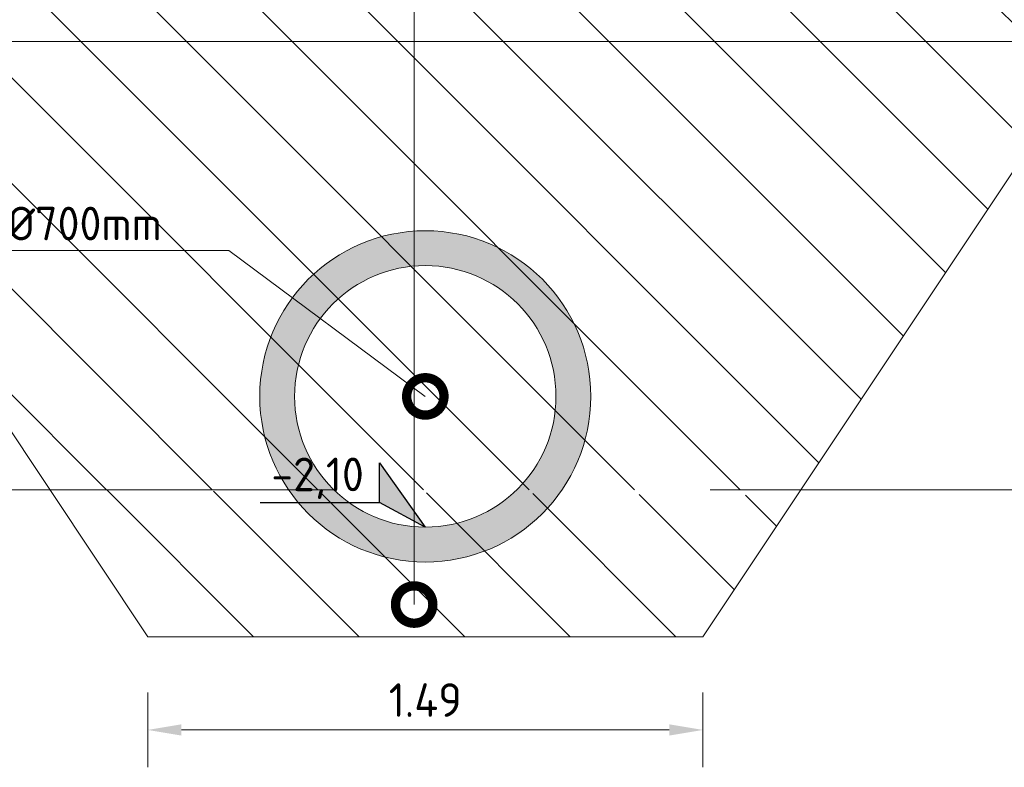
# Model space of a CAD drawing. Header units: metres. Extents: x 92403 to 95147, y 464428 to 465602.
# Tile 95 of 256: x 92449.93 to 92452.57, y 465157.12 to 465159.12. Entities that reach past the tile are written whole.
import ezdxf
from ezdxf import colors
from ezdxf.entities.mleader import LeaderData, LeaderLine
from ezdxf.enums import TextEntityAlignment as Align
from ezdxf.math import Vec2, Vec3

# ---------------------------------------------------------------- set-up
doc = ezdxf.new("R2010")
doc.units = ezdxf.units.M
doc.linetypes.add('AL-NAP_LIJN', pattern=[15.25, 12, -1.5, 0.25, -1.5])
doc.linetypes.add('XX-AFBREEK', pattern=[7, 4, -1, 1, -1])
doc.layers.get('0').update_dxf_attribs({"linetype": 'CONTINUOUS'})
doc.layers.get('Defpoints').update_dxf_attribs({"linetype": 'CONTINUOUS'})
for name, color, linetype, lineweight in [('N-WE-GW-GROND_ZAND_CUNETZAND-WERK-A-200', 7, 'CONTINUOUS', 18), ('X-XX-AL-AFBREEKLIJN-G', 7, 'XX-AFBREEK', 18), ('X-XX-AL-DETAIL1-G', 7, 'CONTINUOUS', 18), ('X-XX-AL-DETAIL1-M', 7, 'CONTINUOUS', 18), ('X-XX-AL-DETAIL1-T18', 7, 'CONTINUOUS', 18), ('X-XX-AL-HOOGTELABEL-S', 7, 'CONTINUOUS', 25), ('X-XX-AL-NAP-G', 7, 'AL-NAP_LIJN', 18), ('X-XX-AL-RMB - profiel', 7, 'CONTINUOUS', 9)]:
    doc.layers.add(name, color=color, linetype=linetype, lineweight=lineweight)
doc.layers.add('N-WE-RI-HWA-V', color=7, linetype='CONTINUOUS', lineweight=18, true_color=0x007bff)
doc.styles.add('NLCS-ISO', font='NLCS-ISO.ttf')
doc.styles.add('NLCS-ISO-M50-T18', font='NLCS-ISO.ttf', dxfattribs={"height": 0.09})
doc.dimstyles.new('NLCS-M50-T18-PIJL_L2_H1', dxfattribs={"dimscale": 0.05, "dimtxt": 2.5, "dimasz": 1.8, "dimexe": 2, "dimexo": 2, "dimgap": 0.7, "dimtad": 1, "dimzin": 0, "dimdsep": 46, "dimtxsty": 'NLCS-ISO-M50-T18', "dimcen": 2.5, "dimdle": 2, "dimclrd": 256, "dimclre": 256, "dimclrt": 10, "dimadec": 1, "dimazin": 0, "dimtfac": 1, "dimtdec": 3, "dimtofl": 0, "dimtmove": 0, "dimatfit": 3, "dimfxl": 2, "dimfxlon": 1, "dimtfillclr": 256, "dimtolj": 1, "dimtzin": 0, "dimlwd": -1, "dimlwe": -1, "dimarcsym": 0})
pattern_1 = [(135, (92450.27454, 465157.47126), (-0.141421, -0.141421), [])]

# ---------------------------------------------------------------- blocks, each defined once
blk = doc.blocks.new('SAL-HOOGTELABEL_02-SO')
for p, q in [((2.461, 3.435), (0, 0)), ((2.461, 1.312), (2.461, 3.435)), ((0, 0), (2.461, 1.312)), ((8.838, 1.312), (2.461, 1.312))]:
    blk.add_line(p, q)
blk.add_solid([(2.461, 3.435), (0, 0), (2.461, 1.312)])
at = {"style": 'NLCS-ISO'}
blk.add_attdef('...', text='', height=1.8, dxfattribs=at).set_placement((5.773, 2.615), align=Align.MIDDLE)
blk = doc.blocks.new('_DotSmall')
at = {"const_width": 0.5}
blk.add_lwpolyline([(-0.0625, 0, 1), (0.0625, 0, 1)], format="xyb", close=True, dxfattribs=at)
blk = doc.blocks.new('*D897')
at = {"layer": 'Defpoints', "color": 0, "transparency": 16777216}
for p in [(92450.2745, 465157.4713), (92451.7612, 465157.4713), (92450.2745, 465157.2218)]:
    blk.add_point(p, dxfattribs=at)
at = {"layer": 'X-XX-AL-DETAIL1-M', "transparency": 16777216}
for p, q in [((92450.2745, 465157.3218), (92450.2745, 465157.1218)), ((92451.7612, 465157.3218), (92451.7612, 465157.1218)), ((92451.6712, 465157.2218), (92450.3645, 465157.2218))]:
    blk.add_line(p, q, dxfattribs=at)
for points in [[(92450.3645, 465157.2368), (92450.3645, 465157.2068), (92450.2745, 465157.2218)], [(92451.6712, 465157.2368), (92451.6712, 465157.2068), (92451.7612, 465157.2218)]]:
    blk.add_solid(points, dxfattribs=at)
at = {"layer": 'X-XX-AL-DETAIL1-M', "color": 10, "transparency": 16777216, "insert": (92451.0179, 465157.3018), "char_height": 0.09, "attachment_point": 5, "style": 'NLCS-ISO-M50-T18'}
blk.add_mtext('\\A1;1.49', dxfattribs=at)

msp = doc.modelspace()

# ---------------------------------------------------------------- hatches: boundary and pattern name
at = {"layer": 'N-WE-GW-GROND_ZAND_CUNETZAND-WERK-A-200'}
h = msp.add_hatch(dxfattribs=at)
h.set_pattern_fill('AGW-WERK_ONTGRAVEN', color=256, scale=0.04, pattern_type=2)
h.set_pattern_definition(pattern_1)
h.paths.add_polyline_path([(92453.356758, 465159.864594), (92453.300369, 465159.864594), (92453.300369, 465159.796516), (92450.010369, 465159.744611), (92450.010369, 465159.711589), (92448.792301, 465159.694613), (92450.012314, 465157.864594), (92452.023425, 465157.864594)])
h.paths.add_polyline_path([(92453.682089, 465160.35259), (92453.380369, 465160.346559), (92453.380369, 465160.19659), (92453.300369, 465160.19659), (92453.300369, 465159.864594), (92453.356758, 465159.864594)])
h = msp.add_hatch(dxfattribs=at)
h.set_pattern_fill('AGW-WERK_ONTGRAVEN', color=3, scale=0.04, pattern_type=2)
h.set_pattern_definition(pattern_1)
h.paths.add_polyline_path([(92452.013128, 465157.849148), (92451.761203, 465157.471261), (92450.274536, 465157.471261), (92450.012314, 465157.864594)])
at = {"layer": 'N-WE-RI-HWA-V'}
h = msp.add_hatch(color=256, dxfattribs=at)
h.dxf.hatch_style = 1
edge = h.paths.add_edge_path()
edge.add_arc((92451.01787, 465158.114594), 0.443333, 0, 360)
edge = h.paths.add_edge_path(flags=17)
edge.add_arc((92451.01787, 465158.114594), 0.35, 0, 360)

# ---------------------------------------------------------------- linework, layer by layer
at = {"layer": 'X-XX-AL-AFBREEKLIJN-G', "color": 251, "flags": 128}
msp.add_lwpolyline([(92455.780853, 465157.864594), (92425.957967, 465157.864594)], dxfattribs=at)
at = {"layer": 'X-XX-AL-DETAIL1-G'}
for radius in [0.443333, 0.35]:
    msp.add_circle((92451.01787, 465158.114594), radius, dxfattribs=at)
at = {"layer": 'X-XX-AL-NAP-G', "color": 142, "flags": 128}
msp.add_lwpolyline([(92456.280853, 465159.064594), (92424.856294, 465159.064594)], dxfattribs=at)
at = {"layer": 'X-XX-AL-RMB - profiel'}
for p, q in [((92453.682089, 465160.35259), (92451.761203, 465157.471261)), ((92448.792301, 465159.694613), (92450.274536, 465157.471261)), ((92451.761203, 465157.471261), (92450.274536, 465157.471261))]:
    msp.add_line(p, q, dxfattribs=at)

# ---------------------------------------------------------------- block references
at = {"layer": 'X-XX-AL-HOOGTELABEL-S'}
ref = msp.add_blockref('SAL-HOOGTELABEL_02-SO', (92451.01787, 465157.764594), dxfattribs=dict(at, xscale=-0.05000000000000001, yscale=0.05000000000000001, zscale=0.05000000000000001))
ref.add_attrib('...', '-2,10', dxfattribs={"layer": '0', "height": 0.09, "style": 'NLCS-ISO'}).set_placement((92450.729232, 465157.895357), align=Align.MIDDLE)

# ---------------------------------------------------------------- dimensions: what is measured, and where the dimension line sits
at = {"layer": 'X-XX-AL-DETAIL1-M'}
dim = msp.add_linear_dim(base=(92450.274536, 465157.22181), p1=(92451.761203, 465157.471261), p2=(92450.274536, 465157.471261), dimstyle='NLCS-M50-T18-PIJL_L2_H1', override={"dimtmove": 1}, dxfattribs=at)
dim.commit()
dim.dimension.update_dxf_attribs({"geometry": '*D897', "text_midpoint": (92451.01787, 465157.22181), "dimtype": 160})

# ---------------------------------------------------------------- leaders
at = {"layer": 'X-XX-AL-DETAIL1-T18'}
ml = msp.add_multileader_mtext('Standard', dxfattribs=at)
ml.set_content('{\\C256;Ontgraven klei en aanvullen zand +/- 40 cm}', color=10, style='NLCS-ISO-M50-T18')
ml.set_leader_properties(color=256, lineweight=-1)
ml.set_arrow_properties(name='DOTSMALL')
ml.build(insert=Vec2(0, 0))
ml.multileader.update_dxf_attribs({"text_left_attachment_type": 5, "text_right_attachment_type": 5, "dogleg_length": 0.09, "arrow_head_size": 0.2})
ctx = ml.context
ctx.base_point, ctx.char_height, ctx.arrow_head_size, ctx.landing_gap_size, ctx.plane_origin = Vec3(92451.07802, 465160.821165), 0.09, 0.2, 0.045, Vec3(92450.98802, 465160.159065)
ctx.left_attachment, ctx.right_attachment = 5, 5
notes = []
notes.append((ctx, [(0, (1, 1, 0), (92450.98802, 465160.821165), (1, 0), 0.09, [(0, [(92450.98802, 465157.557445)], 0, [])])]))
ctx.mtext.insert, ctx.mtext.width, ctx.mtext.flow_direction = Vec3(92451.12302, 465160.938165), 3.00274654, 5
ml = msp.add_multileader_mtext('Standard', dxfattribs=at)
ml.set_content('{\\C256;Aan te brengen riool HWA beton %%C700mm}', color=10, style='NLCS-ISO-M50-T18')
ml.set_leader_properties(color=256, lineweight=-1)
ml.set_arrow_properties(name='DOTSMALL')
ml.build(insert=Vec2(0, 0))
ml.multileader.update_dxf_attribs({"text_left_attachment_type": 5, "text_right_attachment_type": 5, "dogleg_length": 0.09, "arrow_head_size": 0.2})
ctx = ml.context
ctx.base_point, ctx.char_height, ctx.arrow_head_size, ctx.landing_gap_size, ctx.plane_origin = Vec3(92448.016886, 465158.505353), 0.09, 0.2, 0.045, Vec3(92451.01787, 465159.014438)
ctx.left_attachment, ctx.right_attachment = 5, 5
notes.append((ctx, [(0, (1, 1, 0), (92450.491886, 465158.505353), (-1, 0), 0.09, [(0, [(92451.01787, 465158.114594)], 0, [])])]))
ctx.mtext.insert, ctx.mtext.flow_direction = Vec3(92448.061886, 465158.622353), 5
for ctx, leaders in notes:
    for number, flags, end, landing, length, lines in leaders:
        leader = LeaderData()
        leader.index, (leader.has_last_leader_line, leader.has_dogleg_vector, leader.attachment_direction) = number, flags
        leader.last_leader_point, leader.dogleg_vector, leader.dogleg_length = Vec3(end), Vec3(landing), length
        for number, points, colour, breaks in lines:
            line = LeaderLine()
            line.index, line.vertices, line.color, line.breaks = number, Vec3.list(points), colors.encode_raw_color(colour), breaks
            leader.lines.append(line)
        ctx.leaders.append(leader)

doc.saveas('drawing.dxf')
